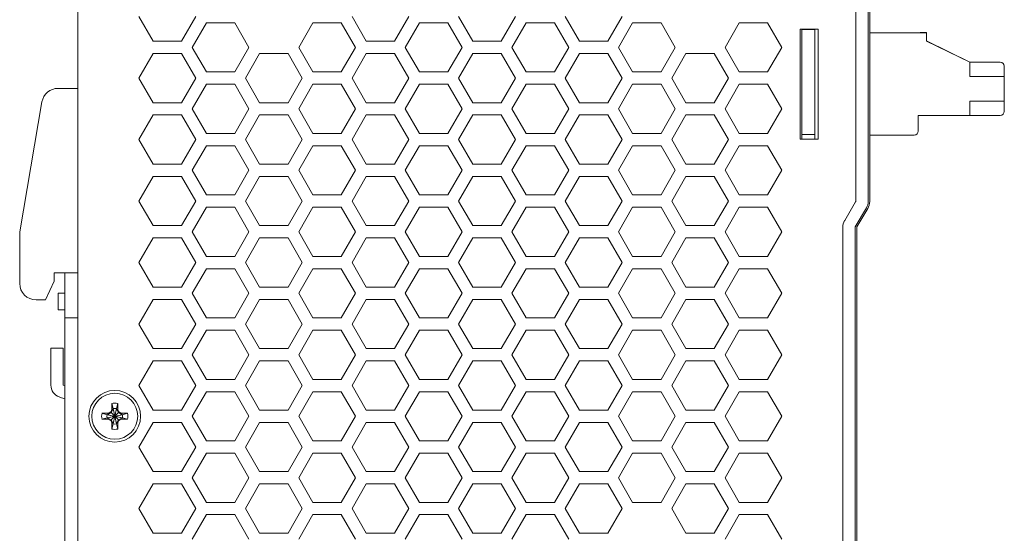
# Model space of a CAD drawing. Header units: millimetres. Extents: x 0 to 420, y 0 to 297.
# Tile 3 of 13: x 161 to 281, y 134 to 197. Entities that reach past the tile are written whole.
import ezdxf

# ---------------------------------------------------------------- set-up
doc = ezdxf.new("R2010")
doc.units = ezdxf.units.MM
doc.layers.get('0').update_dxf_attribs({"linetype": 'CONTINUOUS', "lineweight": 13})

msp = doc.modelspace()

# ---------------------------------------------------------------- linework, layer by layer
for p, q in [((168.18, 88), (168.18, 207.5)), ((264.58, 207.5), (264.58, 174.7)), ((264.76, 207.4), (264.76, 174.7)), ((263.08, 174.75), (263.08, 205.7)), ((177.35, 194.25), (175.62, 197.25)), ((182.55, 197.25), (180.81, 194.25)), ((203.35, 194.25), (201.62, 197.25)), ((208.55, 197.25), (206.81, 194.25)), ((216.35, 194.25), (214.62, 197.25)), ((221.55, 197.25), (219.81, 194.25)), ((229.35, 194.25), (227.62, 197.25)), ((234.55, 197.25), (232.81, 194.25)), ((182.12, 193.5), (183.85, 196.5)), ((183.85, 196.5), (187.31, 196.5)), ((187.31, 196.5), (189.05, 193.5)), ((195.12, 193.5), (196.85, 196.5)), ((196.85, 196.5), (200.31, 196.5)), ((200.31, 196.5), (202.05, 193.5)), ((208.12, 193.5), (209.85, 196.5)), ((209.85, 196.5), (213.31, 196.5)), ((213.31, 196.5), (215.05, 193.5)), ((221.12, 193.5), (222.85, 196.5)), ((222.85, 196.5), (226.31, 196.5)), ((226.31, 196.5), (228.05, 193.5)), ((234.12, 193.5), (235.85, 196.5)), ((235.85, 196.5), (239.31, 196.5)), ((239.31, 196.5), (241.05, 193.5)), ((247.12, 193.5), (248.85, 196.5)), ((248.85, 196.5), (252.31, 196.5)), ((252.31, 196.5), (254.05, 193.5)), ((264.76, 196.23), (264.79, 196.23)), ((264.76, 196.2), (264.79, 196.2)), ((264.79, 196.23), (264.79, 195.3)), ((256.28, 182.3), (256.28, 195.7)), ((256.28, 195.7), (258.48, 195.7)), ((256.48, 195.67), (256.48, 182.3)), ((258.08, 195.67), (256.48, 195.67)), ((258.08, 195.67), (258.08, 182.3)), ((258.48, 195.7), (258.48, 182.3)), ((271.68, 195.29), (264.76, 195.29)), ((270.93, 195.3), (271.68, 195.3)), ((271.68, 194.27), (271.68, 195.3)), ((180.81, 194.25), (177.35, 194.25)), ((183.85, 190.5), (182.12, 193.5)), ((189.05, 193.5), (187.31, 190.5)), ((196.85, 190.5), (195.12, 193.5)), ((202.05, 193.5), (200.31, 190.5)), ((206.81, 194.25), (203.35, 194.25)), ((209.85, 190.5), (208.12, 193.5)), ((215.05, 193.5), (213.31, 190.5)), ((219.81, 194.25), (216.35, 194.25)), ((222.85, 190.5), (221.12, 193.5)), ((228.05, 193.5), (226.31, 190.5)), ((232.81, 194.25), (229.35, 194.25)), ((235.85, 190.5), (234.12, 193.5)), ((241.05, 193.5), (239.31, 190.5)), ((248.85, 190.5), (247.12, 193.5)), ((254.05, 193.5), (252.31, 190.5)), ((276.96, 191.7), (271.68, 194.28)), ((276.96, 191.69), (271.68, 194.27)), ((175.62, 189.75), (177.35, 192.75)), ((177.35, 192.75), (180.81, 192.75)), ((180.81, 192.75), (182.55, 189.75)), ((188.62, 189.75), (190.35, 192.75)), ((190.35, 192.75), (193.81, 192.75)), ((193.81, 192.75), (195.55, 189.75)), ((201.62, 189.75), (203.35, 192.75)), ((203.35, 192.75), (206.81, 192.75)), ((206.81, 192.75), (208.55, 189.75)), ((214.62, 189.75), (216.35, 192.75)), ((216.35, 192.75), (219.81, 192.75)), ((219.81, 192.75), (221.55, 189.75)), ((227.62, 189.75), (229.35, 192.75)), ((229.35, 192.75), (232.81, 192.75)), ((232.81, 192.75), (234.55, 189.75)), ((240.62, 189.75), (242.35, 192.75)), ((242.35, 192.75), (245.81, 192.75)), ((245.81, 192.75), (247.55, 189.75)), ((276.96, 191.69), (280.68, 191.69)), ((276.96, 191.69), (276.96, 189.94)), ((281.18, 185.69), (281.18, 191.19)), ((187.31, 190.5), (183.85, 190.5)), ((200.31, 190.5), (196.85, 190.5)), ((213.31, 190.5), (209.85, 190.5)), ((226.31, 190.5), (222.85, 190.5)), ((239.31, 190.5), (235.85, 190.5)), ((252.31, 190.5), (248.85, 190.5)), ((281.18, 189.94), (276.96, 189.94)), ((177.35, 186.75), (175.62, 189.75)), ((182.55, 189.75), (180.81, 186.75)), ((182.12, 186), (183.85, 189)), ((183.85, 189), (187.31, 189)), ((187.31, 189), (189.05, 186)), ((190.35, 186.75), (188.62, 189.75)), ((195.55, 189.75), (193.81, 186.75)), ((195.12, 186), (196.85, 189)), ((196.85, 189), (200.31, 189)), ((200.31, 189), (202.05, 186)), ((203.35, 186.75), (201.62, 189.75)), ((208.55, 189.75), (206.81, 186.75)), ((208.12, 186), (209.85, 189)), ((209.85, 189), (213.31, 189)), ((213.31, 189), (215.05, 186)), ((216.35, 186.75), (214.62, 189.75)), ((221.55, 189.75), (219.81, 186.75)), ((221.12, 186), (222.85, 189)), ((222.85, 189), (226.31, 189)), ((226.31, 189), (228.05, 186)), ((229.35, 186.75), (227.62, 189.75)), ((234.55, 189.75), (232.81, 186.75)), ((234.12, 186), (235.85, 189)), ((235.85, 189), (239.31, 189)), ((239.31, 189), (241.05, 186)), ((242.35, 186.75), (240.62, 189.75)), ((247.55, 189.75), (245.81, 186.75)), ((247.12, 186), (248.85, 189)), ((248.85, 189), (252.31, 189)), ((252.31, 189), (254.05, 186)), ((165.77, 188.5), (168.18, 188.5)), ((163.8, 186.84), (161.08, 171)), ((180.81, 186.75), (177.35, 186.75)), ((193.81, 186.75), (190.35, 186.75)), ((206.81, 186.75), (203.35, 186.75)), ((219.81, 186.75), (216.35, 186.75)), ((232.81, 186.75), (229.35, 186.75)), ((245.81, 186.75), (242.35, 186.75)), ((276.96, 186.94), (281.18, 186.94)), ((276.96, 186.94), (276.96, 185.19)), ((175.62, 182.25), (177.35, 185.25)), ((177.35, 185.25), (180.81, 185.25)), ((180.81, 185.25), (182.55, 182.25)), ((183.85, 183), (182.12, 186)), ((189.05, 186), (187.31, 183)), ((188.62, 182.25), (190.35, 185.25)), ((190.35, 185.25), (193.81, 185.25)), ((193.81, 185.25), (195.55, 182.25)), ((196.85, 183), (195.12, 186)), ((202.05, 186), (200.31, 183)), ((201.62, 182.25), (203.35, 185.25)), ((203.35, 185.25), (206.81, 185.25)), ((206.81, 185.25), (208.55, 182.25)), ((209.85, 183), (208.12, 186)), ((215.05, 186), (213.31, 183)), ((214.62, 182.25), (216.35, 185.25)), ((216.35, 185.25), (219.81, 185.25)), ((219.81, 185.25), (221.55, 182.25)), ((222.85, 183), (221.12, 186)), ((228.05, 186), (226.31, 183)), ((227.62, 182.25), (229.35, 185.25)), ((229.35, 185.25), (232.81, 185.25)), ((232.81, 185.25), (234.55, 182.25)), ((235.85, 183), (234.12, 186)), ((241.05, 186), (239.31, 183)), ((240.62, 182.25), (242.35, 185.25)), ((242.35, 185.25), (245.81, 185.25)), ((245.81, 185.25), (247.55, 182.25)), ((248.85, 183), (247.12, 186)), ((254.05, 186), (252.31, 183)), ((270.68, 185.19), (276.96, 185.19)), ((270.68, 185.19), (270.68, 183.29)), ((276.96, 185.19), (280.68, 185.19)), ((187.31, 183), (183.85, 183)), ((200.31, 183), (196.85, 183)), ((213.31, 183), (209.85, 183)), ((226.31, 183), (222.85, 183)), ((239.31, 183), (235.85, 183)), ((252.31, 183), (248.85, 183)), ((258.08, 182.87), (256.48, 182.87)), ((270.18, 182.79), (264.76, 182.79)), ((264.79, 182.79), (264.79, 182.26)), ((177.35, 179.25), (175.62, 182.25)), ((182.55, 182.25), (180.81, 179.25)), ((182.12, 178.5), (183.85, 181.5)), ((183.85, 181.5), (187.31, 181.5)), ((187.31, 181.5), (189.05, 178.5)), ((190.35, 179.25), (188.62, 182.25)), ((195.55, 182.25), (193.81, 179.25)), ((195.12, 178.5), (196.85, 181.5)), ((196.85, 181.5), (200.31, 181.5)), ((200.31, 181.5), (202.05, 178.5)), ((203.35, 179.25), (201.62, 182.25)), ((208.55, 182.25), (206.81, 179.25)), ((208.12, 178.5), (209.85, 181.5)), ((209.85, 181.5), (213.31, 181.5)), ((213.31, 181.5), (215.05, 178.5)), ((216.35, 179.25), (214.62, 182.25)), ((221.55, 182.25), (219.81, 179.25)), ((221.12, 178.5), (222.85, 181.5)), ((222.85, 181.5), (226.31, 181.5)), ((226.31, 181.5), (228.05, 178.5)), ((229.35, 179.25), (227.62, 182.25)), ((234.55, 182.25), (232.81, 179.25)), ((234.12, 178.5), (235.85, 181.5)), ((235.85, 181.5), (239.31, 181.5)), ((239.31, 181.5), (241.05, 178.5)), ((242.35, 179.25), (240.62, 182.25)), ((247.55, 182.25), (245.81, 179.25)), ((247.12, 178.5), (248.85, 181.5)), ((248.85, 181.5), (252.31, 181.5)), ((252.31, 181.5), (254.05, 178.5)), ((258.48, 182.3), (256.28, 182.3)), ((264.76, 182.5), (264.79, 182.5)), ((264.76, 182.4), (264.79, 182.4)), ((264.76, 182.26), (264.79, 182.26)), ((264.76, 180.41), (264.79, 180.41)), ((264.79, 180.41), (264.79, 178.96)), ((180.81, 179.25), (177.35, 179.25)), ((193.81, 179.25), (190.35, 179.25)), ((206.81, 179.25), (203.35, 179.25)), ((219.81, 179.25), (216.35, 179.25)), ((232.81, 179.25), (229.35, 179.25)), ((245.81, 179.25), (242.35, 179.25)), ((264.76, 179.81), (264.79, 179.81)), ((264.76, 179.56), (264.79, 179.56)), ((264.76, 178.96), (264.79, 178.96)), ((175.62, 174.75), (177.35, 177.75)), ((177.35, 177.75), (180.81, 177.75)), ((180.81, 177.75), (182.55, 174.75)), ((183.85, 175.5), (182.12, 178.5)), ((189.05, 178.5), (187.31, 175.5)), ((188.62, 174.75), (190.35, 177.75)), ((190.35, 177.75), (193.81, 177.75)), ((193.81, 177.75), (195.55, 174.75)), ((196.85, 175.5), (195.12, 178.5)), ((202.05, 178.5), (200.31, 175.5)), ((201.62, 174.75), (203.35, 177.75)), ((203.35, 177.75), (206.81, 177.75)), ((206.81, 177.75), (208.55, 174.75)), ((209.85, 175.5), (208.12, 178.5)), ((215.05, 178.5), (213.31, 175.5)), ((214.62, 174.75), (216.35, 177.75)), ((216.35, 177.75), (219.81, 177.75)), ((219.81, 177.75), (221.55, 174.75)), ((222.85, 175.5), (221.12, 178.5)), ((228.05, 178.5), (226.31, 175.5)), ((227.62, 174.75), (229.35, 177.75)), ((229.35, 177.75), (232.81, 177.75)), ((232.81, 177.75), (234.55, 174.75)), ((235.85, 175.5), (234.12, 178.5)), ((241.05, 178.5), (239.31, 175.5)), ((240.62, 174.75), (242.35, 177.75)), ((242.35, 177.75), (245.81, 177.75)), ((245.81, 177.75), (247.55, 174.75)), ((248.85, 175.5), (247.12, 178.5)), ((254.05, 178.5), (252.31, 175.5)), ((187.31, 175.5), (183.85, 175.5)), ((200.31, 175.5), (196.85, 175.5)), ((213.31, 175.5), (209.85, 175.5)), ((226.31, 175.5), (222.85, 175.5)), ((239.31, 175.5), (235.85, 175.5)), ((252.31, 175.5), (248.85, 175.5)), ((177.35, 171.75), (175.62, 174.75)), ((182.55, 174.75), (180.81, 171.75)), ((190.35, 171.75), (188.62, 174.75)), ((195.55, 174.75), (193.81, 171.75)), ((203.35, 171.75), (201.62, 174.75)), ((208.55, 174.75), (206.81, 171.75)), ((216.35, 171.75), (214.62, 174.75)), ((221.55, 174.75), (219.81, 171.75)), ((229.35, 171.75), (227.62, 174.75)), ((234.55, 174.75), (232.81, 171.75)), ((242.35, 171.75), (240.62, 174.75)), ((247.55, 174.75), (245.81, 171.75)), ((261.71, 172.38), (263.05, 174.65)), ((263.05, 174.65), (263.08, 174.7)), ((263.08, 174.7), (263.08, 174.75)), ((182.12, 171), (183.85, 174)), ((183.85, 174), (187.31, 174)), ((187.31, 174), (189.05, 171)), ((195.12, 171), (196.85, 174)), ((196.85, 174), (200.31, 174)), ((200.31, 174), (202.05, 171)), ((208.12, 171), (209.85, 174)), ((209.85, 174), (213.31, 174)), ((213.31, 174), (215.05, 171)), ((221.12, 171), (222.85, 174)), ((222.85, 174), (226.31, 174)), ((226.31, 174), (228.05, 171)), ((234.12, 171), (235.85, 174)), ((235.85, 174), (239.31, 174)), ((239.31, 174), (241.05, 171)), ((247.12, 171), (248.85, 174)), ((248.85, 174), (252.31, 174)), ((252.31, 174), (254.05, 171)), ((264.37, 173.94), (262.98, 171.59)), ((263.18, 171.59), (264.52, 173.85)), ((180.81, 171.75), (177.35, 171.75)), ((193.81, 171.75), (190.35, 171.75)), ((206.81, 171.75), (203.35, 171.75)), ((219.81, 171.75), (216.35, 171.75)), ((232.81, 171.75), (229.35, 171.75)), ((245.81, 171.75), (242.35, 171.75)), ((261.69, 172.35), (261.71, 172.38)), ((161.08, 171), (161.08, 164.7)), ((183.85, 168), (182.12, 171)), ((189.05, 171), (187.31, 168)), ((196.85, 168), (195.12, 171)), ((202.05, 171), (200.31, 168)), ((209.85, 168), (208.12, 171)), ((215.05, 171), (213.31, 168)), ((222.85, 168), (221.12, 171)), ((228.05, 171), (226.31, 168)), ((235.85, 168), (234.12, 171)), ((241.05, 171), (239.31, 168)), ((248.85, 168), (247.12, 171)), ((254.05, 171), (252.31, 168)), ((261.48, 171.56), (261.48, 171.59)), ((261.48, 125.52), (261.48, 171.56)), ((262.98, 171.59), (262.98, 125.5)), ((263.18, 125.55), (263.18, 171.59)), ((175.62, 167.25), (177.35, 170.25)), ((177.35, 170.25), (180.81, 170.25)), ((180.81, 170.25), (182.55, 167.25)), ((188.62, 167.25), (190.35, 170.25)), ((190.35, 170.25), (193.81, 170.25)), ((193.81, 170.25), (195.55, 167.25)), ((201.62, 167.25), (203.35, 170.25)), ((203.35, 170.25), (206.81, 170.25)), ((206.81, 170.25), (208.55, 167.25)), ((214.62, 167.25), (216.35, 170.25)), ((216.35, 170.25), (219.81, 170.25)), ((219.81, 170.25), (221.55, 167.25)), ((227.62, 167.25), (229.35, 170.25)), ((229.35, 170.25), (232.81, 170.25)), ((232.81, 170.25), (234.55, 167.25)), ((240.62, 167.25), (242.35, 170.25)), ((242.35, 170.25), (245.81, 170.25)), ((245.81, 170.25), (247.55, 167.25)), ((177.35, 164.25), (175.62, 167.25)), ((182.55, 167.25), (180.81, 164.25)), ((187.31, 168), (183.85, 168)), ((190.35, 164.25), (188.62, 167.25)), ((195.55, 167.25), (193.81, 164.25)), ((200.31, 168), (196.85, 168)), ((203.35, 164.25), (201.62, 167.25)), ((208.55, 167.25), (206.81, 164.25)), ((213.31, 168), (209.85, 168)), ((216.35, 164.25), (214.62, 167.25)), ((221.55, 167.25), (219.81, 164.25)), ((226.31, 168), (222.85, 168)), ((229.35, 164.25), (227.62, 167.25)), ((234.55, 167.25), (232.81, 164.25)), ((239.31, 168), (235.85, 168)), ((242.35, 164.25), (240.62, 167.25)), ((247.55, 167.25), (245.81, 164.25)), ((252.31, 168), (248.85, 168)), ((165.28, 166), (165.28, 165)), ((165.28, 166), (168.18, 166)), ((166.58, 130.7), (166.58, 166)), ((182.12, 163.5), (183.85, 166.5)), ((183.85, 166.5), (187.31, 166.5)), ((187.31, 166.5), (189.05, 163.5)), ((195.12, 163.5), (196.85, 166.5)), ((196.85, 166.5), (200.31, 166.5)), ((200.31, 166.5), (202.05, 163.5)), ((208.12, 163.5), (209.85, 166.5)), ((209.85, 166.5), (213.31, 166.5)), ((213.31, 166.5), (215.05, 163.5)), ((221.12, 163.5), (222.85, 166.5)), ((222.85, 166.5), (226.31, 166.5)), ((226.31, 166.5), (228.05, 163.5)), ((234.12, 163.5), (235.85, 166.5)), ((235.85, 166.5), (239.31, 166.5)), ((239.31, 166.5), (241.05, 163.5)), ((247.12, 163.5), (248.85, 166.5)), ((248.85, 166.5), (252.31, 166.5)), ((252.31, 166.5), (254.05, 163.5)), ((165.28, 165), (164.21, 162.7)), ((165.78, 161.5), (165.78, 163.5)), ((166.58, 163.5), (165.78, 163.5)), ((180.81, 164.25), (177.35, 164.25)), ((183.85, 160.5), (182.12, 163.5)), ((189.05, 163.5), (187.31, 160.5)), ((193.81, 164.25), (190.35, 164.25)), ((196.85, 160.5), (195.12, 163.5)), ((202.05, 163.5), (200.31, 160.5)), ((206.81, 164.25), (203.35, 164.25)), ((209.85, 160.5), (208.12, 163.5)), ((215.05, 163.5), (213.31, 160.5)), ((219.81, 164.25), (216.35, 164.25)), ((222.85, 160.5), (221.12, 163.5)), ((228.05, 163.5), (226.31, 160.5)), ((232.81, 164.25), (229.35, 164.25)), ((235.85, 160.5), (234.12, 163.5)), ((241.05, 163.5), (239.31, 160.5)), ((245.81, 164.25), (242.35, 164.25)), ((248.85, 160.5), (247.12, 163.5)), ((254.05, 163.5), (252.31, 160.5)), ((164.21, 162.7), (163.08, 162.7)), ((177.35, 162.75), (175.62, 159.75)), ((177.35, 162.75), (180.81, 162.75)), ((180.81, 162.75), (182.55, 159.75)), ((188.62, 159.75), (190.35, 162.75)), ((190.35, 162.75), (193.81, 162.75)), ((193.81, 162.75), (195.55, 159.75)), ((201.62, 159.75), (203.35, 162.75)), ((203.35, 162.75), (206.81, 162.75)), ((206.81, 162.75), (208.55, 159.75)), ((214.62, 159.75), (216.35, 162.75)), ((216.35, 162.75), (219.81, 162.75)), ((219.81, 162.75), (221.55, 159.75)), ((227.62, 159.75), (229.35, 162.75)), ((229.35, 162.75), (232.81, 162.75)), ((232.81, 162.75), (234.55, 159.75)), ((240.62, 159.75), (242.35, 162.75)), ((242.35, 162.75), (245.81, 162.75)), ((245.81, 162.75), (247.55, 159.75)), ((166.58, 161.5), (165.78, 161.5)), ((168.18, 160.5), (166.58, 160.5)), ((177.35, 156.75), (175.62, 159.75)), ((182.55, 159.75), (180.81, 156.75)), ((187.31, 160.5), (183.85, 160.5)), ((190.35, 156.75), (188.62, 159.75)), ((195.55, 159.75), (193.81, 156.75)), ((200.31, 160.5), (196.85, 160.5)), ((203.35, 156.75), (201.62, 159.75)), ((208.55, 159.75), (206.81, 156.75)), ((213.31, 160.5), (209.85, 160.5)), ((216.35, 156.75), (214.62, 159.75)), ((221.55, 159.75), (219.81, 156.75)), ((226.31, 160.5), (222.85, 160.5)), ((229.35, 156.75), (227.62, 159.75)), ((234.55, 159.75), (232.81, 156.75)), ((239.31, 160.5), (235.85, 160.5)), ((242.35, 156.75), (240.62, 159.75)), ((247.55, 159.75), (245.81, 156.75)), ((252.31, 160.5), (248.85, 160.5)), ((182.12, 156), (183.85, 159)), ((183.85, 159), (187.31, 159)), ((187.31, 159), (189.05, 156)), ((195.12, 156), (196.85, 159)), ((196.85, 159), (200.31, 159)), ((200.31, 159), (202.05, 156)), ((208.12, 156), (209.85, 159)), ((209.85, 159), (213.31, 159)), ((213.31, 159), (215.05, 156)), ((221.12, 156), (222.85, 159)), ((222.85, 159), (226.31, 159)), ((226.31, 159), (228.05, 156)), ((234.12, 156), (235.85, 159)), ((235.85, 159), (239.31, 159)), ((239.31, 159), (241.05, 156)), ((247.12, 156), (248.85, 159)), ((248.85, 159), (252.31, 159)), ((252.31, 159), (254.05, 156)), ((164.88, 152.3), (164.88, 156.8)), ((164.88, 156.8), (166.38, 156.8)), ((166.38, 152.3), (166.38, 156.8)), ((180.81, 156.75), (177.35, 156.75)), ((193.81, 156.75), (190.35, 156.75)), ((206.81, 156.75), (203.35, 156.75)), ((219.81, 156.75), (216.35, 156.75)), ((232.81, 156.75), (229.35, 156.75)), ((245.81, 156.75), (242.35, 156.75)), ((175.62, 152.25), (177.35, 155.25)), ((177.35, 155.25), (180.81, 155.25)), ((180.81, 155.25), (182.55, 152.25)), ((183.85, 153), (182.12, 156)), ((189.05, 156), (187.31, 153)), ((188.62, 152.25), (190.35, 155.25)), ((190.35, 155.25), (193.81, 155.25)), ((193.81, 155.25), (195.55, 152.25)), ((196.85, 153), (195.12, 156)), ((202.05, 156), (200.31, 153)), ((201.62, 152.25), (203.35, 155.25)), ((203.35, 155.25), (206.81, 155.25)), ((206.81, 155.25), (208.55, 152.25)), ((209.85, 153), (208.12, 156)), ((215.05, 156), (213.31, 153)), ((214.62, 152.25), (216.35, 155.25)), ((216.35, 155.25), (219.81, 155.25)), ((219.81, 155.25), (221.55, 152.25)), ((222.85, 153), (221.12, 156)), ((228.05, 156), (226.31, 153)), ((227.62, 152.25), (229.35, 155.25)), ((229.35, 155.25), (232.81, 155.25)), ((232.81, 155.25), (234.55, 152.25)), ((235.85, 153), (234.12, 156)), ((241.05, 156), (239.31, 153)), ((240.62, 152.25), (242.35, 155.25)), ((242.35, 155.25), (245.81, 155.25)), ((245.81, 155.25), (247.55, 152.25)), ((248.85, 153), (247.12, 156)), ((254.05, 156), (252.31, 153)), ((187.31, 153), (183.85, 153)), ((200.31, 153), (196.85, 153)), ((213.31, 153), (209.85, 153)), ((226.31, 153), (222.85, 153)), ((239.31, 153), (235.85, 153)), ((252.31, 153), (248.85, 153)), ((166.58, 152.21), (166.4, 152.28)), ((177.35, 149.25), (175.62, 152.25)), ((182.55, 152.25), (180.81, 149.25)), ((182.12, 148.5), (183.85, 151.5)), ((183.85, 151.5), (187.31, 151.5)), ((187.31, 151.5), (189.05, 148.5)), ((190.35, 149.25), (188.62, 152.25)), ((195.55, 152.25), (193.81, 149.25)), ((195.12, 148.5), (196.85, 151.5)), ((196.85, 151.5), (200.31, 151.5)), ((200.31, 151.5), (202.05, 148.5)), ((203.35, 149.25), (201.62, 152.25)), ((208.55, 152.25), (206.81, 149.25)), ((208.12, 148.5), (209.85, 151.5)), ((209.85, 151.5), (213.31, 151.5)), ((213.31, 151.5), (215.05, 148.5)), ((216.35, 149.25), (214.62, 152.25)), ((221.55, 152.25), (219.81, 149.25)), ((221.12, 148.5), (222.85, 151.5)), ((222.85, 151.5), (226.31, 151.5)), ((226.31, 151.5), (228.05, 148.5)), ((229.35, 149.25), (227.62, 152.25)), ((234.55, 152.25), (232.81, 149.25)), ((234.12, 148.5), (235.85, 151.5)), ((235.85, 151.5), (239.31, 151.5)), ((239.31, 151.5), (241.05, 148.5)), ((242.35, 149.25), (240.62, 152.25)), ((247.55, 152.25), (245.81, 149.25)), ((247.12, 148.5), (248.85, 151.5)), ((248.85, 151.5), (252.31, 151.5)), ((252.31, 151.5), (254.05, 148.5)), ((165.92, 150.85), (166.58, 150.63)), ((172.24, 148.94), (171.79, 148.69)), ((171.86, 148.87), (172.22, 149.07)), ((172.22, 149.07), (172.31, 149.32)), ((172.22, 149.07), (172.24, 148.94)), ((172.5, 149.39), (172.24, 148.94)), ((172.24, 148.06), (173.13, 148.94)), ((173.13, 148.06), (172.24, 148.94)), ((172.31, 149.32), (172.31, 150.06)), ((172.31, 150.06), (172.5, 149.43)), ((172.31, 149.32), (172.5, 149.39)), ((172.5, 149.43), (172.5, 149.39)), ((172.5, 147.57), (172.87, 149.43)), ((172.87, 147.57), (172.5, 149.43)), ((172.5, 147.61), (172.87, 149.39)), ((172.87, 147.61), (172.5, 149.39)), ((173.05, 150.06), (172.87, 149.43)), ((172.87, 149.39), (172.87, 149.43)), ((173.13, 148.94), (172.87, 149.39)), ((173.05, 149.32), (172.87, 149.39)), ((173.05, 150.06), (173.05, 149.32)), ((173.05, 149.32), (173.15, 149.07)), ((173.15, 149.07), (173.13, 148.94)), ((173.58, 148.69), (173.13, 148.94)), ((173.15, 149.07), (173.5, 148.87)), ((180.81, 149.25), (177.35, 149.25)), ((193.81, 149.25), (190.35, 149.25)), ((206.81, 149.25), (203.35, 149.25)), ((219.81, 149.25), (216.35, 149.25)), ((232.81, 149.25), (229.35, 149.25)), ((245.81, 149.25), (242.35, 149.25)), ((171.12, 148.87), (171.75, 148.69)), ((171.12, 148.87), (171.86, 148.87)), ((171.12, 148.13), (171.75, 148.31)), ((171.86, 148.13), (171.12, 148.13)), ((173.61, 148.31), (171.75, 148.69)), ((171.79, 148.69), (171.75, 148.69)), ((171.75, 148.31), (173.61, 148.69)), ((171.75, 148.31), (171.79, 148.31)), ((171.86, 148.87), (171.79, 148.69)), ((173.58, 148.31), (171.79, 148.69)), ((171.79, 148.31), (173.58, 148.69)), ((171.86, 148.13), (171.79, 148.31)), ((171.79, 148.31), (172.24, 148.06)), ((172.22, 147.93), (171.86, 148.13)), ((172.22, 147.93), (172.24, 148.06)), ((172.31, 147.68), (172.22, 147.93)), ((172.24, 148.06), (172.5, 147.61)), ((172.87, 147.61), (173.13, 148.06)), ((173.15, 147.93), (173.05, 147.68)), ((173.13, 148.06), (173.58, 148.31)), ((173.15, 147.93), (173.13, 148.06)), ((173.5, 148.13), (173.15, 147.93)), ((173.5, 148.87), (173.58, 148.69)), ((173.5, 148.87), (174.24, 148.87)), ((173.5, 148.13), (173.58, 148.31)), ((174.24, 148.13), (173.5, 148.13)), ((173.61, 148.69), (173.58, 148.69)), ((173.58, 148.31), (173.61, 148.31)), ((174.24, 148.87), (173.61, 148.69)), ((174.24, 148.13), (173.61, 148.31)), ((175.62, 144.75), (177.35, 147.75)), ((177.35, 147.75), (180.81, 147.75)), ((180.81, 147.75), (182.55, 144.75)), ((183.85, 145.5), (182.12, 148.5)), ((189.05, 148.5), (187.31, 145.5)), ((188.62, 144.75), (190.35, 147.75)), ((190.35, 147.75), (193.81, 147.75)), ((193.81, 147.75), (195.55, 144.75)), ((196.85, 145.5), (195.12, 148.5)), ((202.05, 148.5), (200.31, 145.5)), ((201.62, 144.75), (203.35, 147.75)), ((203.35, 147.75), (206.81, 147.75)), ((206.81, 147.75), (208.55, 144.75)), ((209.85, 145.5), (208.12, 148.5)), ((215.05, 148.5), (213.31, 145.5)), ((214.62, 144.75), (216.35, 147.75)), ((216.35, 147.75), (219.81, 147.75)), ((219.81, 147.75), (221.55, 144.75)), ((222.85, 145.5), (221.12, 148.5)), ((228.05, 148.5), (226.31, 145.5)), ((227.62, 144.75), (229.35, 147.75)), ((229.35, 147.75), (232.81, 147.75)), ((232.81, 147.75), (234.55, 144.75)), ((235.85, 145.5), (234.12, 148.5)), ((241.05, 148.5), (239.31, 145.5)), ((240.62, 144.75), (242.35, 147.75)), ((242.35, 147.75), (245.81, 147.75)), ((245.81, 147.75), (247.55, 144.75)), ((248.85, 145.5), (247.12, 148.5)), ((254.05, 148.5), (252.31, 145.5)), ((172.31, 146.94), (172.31, 147.68)), ((172.31, 147.68), (172.5, 147.61)), ((172.31, 146.94), (172.5, 147.57)), ((172.5, 147.61), (172.5, 147.57)), ((173.05, 147.68), (172.87, 147.61)), ((172.87, 147.57), (172.87, 147.61)), ((173.05, 146.94), (172.87, 147.57)), ((173.05, 147.68), (173.05, 146.94)), ((187.31, 145.5), (183.85, 145.5)), ((200.31, 145.5), (196.85, 145.5)), ((213.31, 145.5), (209.85, 145.5)), ((226.31, 145.5), (222.85, 145.5)), ((239.31, 145.5), (235.85, 145.5)), ((252.31, 145.5), (248.85, 145.5)), ((177.35, 141.75), (175.62, 144.75)), ((182.55, 144.75), (180.81, 141.75)), ((190.35, 141.75), (188.62, 144.75)), ((195.55, 144.75), (193.81, 141.75)), ((203.35, 141.75), (201.62, 144.75)), ((208.55, 144.75), (206.81, 141.75)), ((216.35, 141.75), (214.62, 144.75)), ((221.55, 144.75), (219.81, 141.75)), ((229.35, 141.75), (227.62, 144.75)), ((234.55, 144.75), (232.81, 141.75)), ((242.35, 141.75), (240.62, 144.75)), ((247.55, 144.75), (245.81, 141.75)), ((182.12, 141), (183.85, 144)), ((183.85, 144), (187.31, 144)), ((187.31, 144), (189.05, 141)), ((195.12, 141), (196.85, 144)), ((196.85, 144), (200.31, 144)), ((200.31, 144), (202.05, 141)), ((208.12, 141), (209.85, 144)), ((209.85, 144), (213.31, 144)), ((213.31, 144), (215.05, 141)), ((221.12, 141), (222.85, 144)), ((222.85, 144), (226.31, 144)), ((226.31, 144), (228.05, 141)), ((234.12, 141), (235.85, 144)), ((235.85, 144), (239.31, 144)), ((239.31, 144), (241.05, 141)), ((247.12, 141), (248.85, 144)), ((248.85, 144), (252.31, 144)), ((252.31, 144), (254.05, 141)), ((180.81, 141.75), (177.35, 141.75)), ((193.81, 141.75), (190.35, 141.75)), ((206.81, 141.75), (203.35, 141.75)), ((219.81, 141.75), (216.35, 141.75)), ((232.81, 141.75), (229.35, 141.75)), ((245.81, 141.75), (242.35, 141.75)), ((183.85, 138), (182.12, 141)), ((189.05, 141), (187.31, 138)), ((196.85, 138), (195.12, 141)), ((202.05, 141), (200.31, 138)), ((209.85, 138), (208.12, 141)), ((215.05, 141), (213.31, 138)), ((222.85, 138), (221.12, 141)), ((228.05, 141), (226.31, 138)), ((235.85, 138), (234.12, 141)), ((241.05, 141), (239.31, 138)), ((248.85, 138), (247.12, 141)), ((254.05, 141), (252.31, 138)), ((175.62, 137.25), (177.35, 140.25)), ((177.35, 140.25), (180.81, 140.25)), ((180.81, 140.25), (182.55, 137.25)), ((188.62, 137.25), (190.35, 140.25)), ((190.35, 140.25), (193.81, 140.25)), ((193.81, 140.25), (195.55, 137.25)), ((201.62, 137.25), (203.35, 140.25)), ((203.35, 140.25), (206.81, 140.25)), ((206.81, 140.25), (208.55, 137.25)), ((214.62, 137.25), (216.35, 140.25)), ((216.35, 140.25), (219.81, 140.25)), ((219.81, 140.25), (221.55, 137.25)), ((227.62, 137.25), (229.35, 140.25)), ((229.35, 140.25), (232.81, 140.25)), ((232.81, 140.25), (234.55, 137.25)), ((240.62, 137.25), (242.35, 140.25)), ((242.35, 140.25), (245.81, 140.25)), ((245.81, 140.25), (247.55, 137.25)), ((177.35, 134.25), (175.62, 137.25)), ((182.55, 137.25), (180.81, 134.25)), ((187.31, 138), (183.85, 138)), ((190.35, 134.25), (188.62, 137.25)), ((195.55, 137.25), (193.81, 134.25)), ((200.31, 138), (196.85, 138)), ((203.35, 134.25), (201.62, 137.25)), ((208.55, 137.25), (206.81, 134.25)), ((213.31, 138), (209.85, 138)), ((216.35, 134.25), (214.62, 137.25)), ((221.55, 137.25), (219.81, 134.25)), ((226.31, 138), (222.85, 138)), ((229.35, 134.25), (227.62, 137.25)), ((234.55, 137.25), (232.81, 134.25)), ((239.31, 138), (235.85, 138)), ((242.35, 134.25), (240.62, 137.25)), ((247.55, 137.25), (245.81, 134.25)), ((252.31, 138), (248.85, 138)), ((182.12, 133.5), (183.85, 136.5)), ((183.85, 136.5), (187.31, 136.5)), ((187.31, 136.5), (189.05, 133.5)), ((195.12, 133.5), (196.85, 136.5)), ((196.85, 136.5), (200.31, 136.5)), ((200.31, 136.5), (202.05, 133.5)), ((208.12, 133.5), (209.85, 136.5)), ((209.85, 136.5), (213.31, 136.5)), ((213.31, 136.5), (215.05, 133.5)), ((221.12, 133.5), (222.85, 136.5)), ((222.85, 136.5), (226.31, 136.5)), ((226.31, 136.5), (228.05, 133.5)), ((247.12, 133.5), (248.85, 136.5)), ((248.85, 136.5), (252.31, 136.5)), ((252.31, 136.5), (254.05, 133.5)), ((180.81, 134.25), (177.35, 134.25)), ((193.81, 134.25), (190.35, 134.25)), ((206.81, 134.25), (203.35, 134.25)), ((219.81, 134.25), (216.35, 134.25)), ((232.81, 134.25), (229.35, 134.25)), ((245.81, 134.25), (242.35, 134.25))]:
    msp.add_line(p, q)
for radius in [3.15, 2.8]:
    msp.add_circle((172.68, 148.5), radius)
for centre, radius, start, end in [((280.68, 191.19), 0.5, 0.7565, 90), ((165.77, 186.5), 2, 90, 170.2724), ((280.68, 185.69), 0.5, 270.1012, 359.9395), ((270.18, 183.29), 0.5, 270, 0), ((262.88, 174.75), 0.2, 329.3493, 0), ((263.08, 174.7), 1.5, 329.3493, 0), ((263.08, 174.7), 1.68, 329.3493, 0), ((263.08, 171.56), 1.6, 149.3493, 180), ((262.98, 171.59), 1.5, 149.3493, 180), ((163.08, 164.7), 2, 180, 270), ((166.41, 152.3), 1.52, 180, 251.5651), ((166.41, 152.3), 0.025, 180, 251.5651), ((172.68, 148.5), 1.6, 76.6293, 103.3707), ((172.68, 148.5), 0.95, 78.7706, 101.2294), ((172.68, 148.5), 1.6, 166.6293, 193.3707), ((172.68, 148.5), 0.95, 168.7706, 191.2294), ((172.68, 148.5), 0.95, 348.7706, 11.2294), ((172.68, 148.5), 1.6, 346.6293, 13.3707), ((172.68, 148.5), 1.6, 256.6293, 283.3707), ((172.68, 148.5), 0.95, 258.7706, 281.2294)]:
    msp.add_arc(centre, radius, start, end)

doc.saveas('drawing.dxf')
